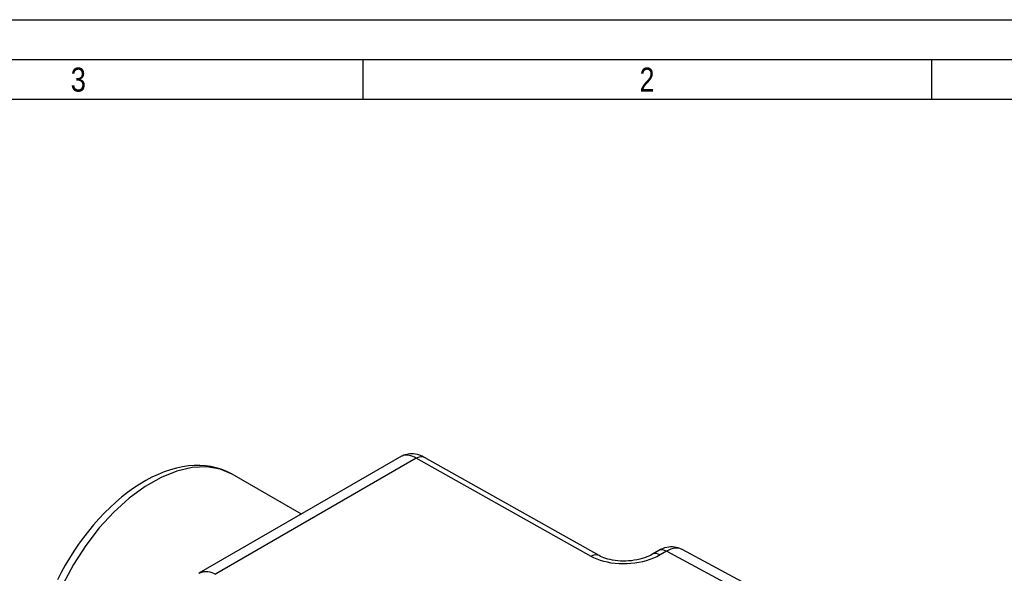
# Paper-space layout 'Layout1' of a CAD drawing. Extents: x 0 to 594, y 0 to 420.
# Tile 8 of 9: x 404 to 527, y 351 to 420. Entities that reach past the tile are written whole.
import ezdxf
from ezdxf.enums import TextEntityAlignment as Align

# ---------------------------------------------------------------- set-up
doc = ezdxf.new("R2010")
doc.units = 0
doc.layers.add('LAYER0', color=7, linetype='CONTINUOUS')
doc.styles.add('VERO0-OSIFONT', font='osifont-2014-11-14.ttf')

# ---------------------------------------------------------------- blocks, each defined once
blk = doc.blocks.new('ENTITY_SET_0')
at = {"layer": 'LAYER0', "color": 252, "linetype": 'CONTINUOUS'}
for p, q in [((0, 420), (594, 420)), ((20, 415), (589, 415)), ((446.75, 415), (446.75, 410)), ((517.87, 415), (517.87, 410))]:
    blk.add_line(p, q, dxfattribs=at)
at = {"layer": 'LAYER0', "color": 4, "linetype": 'CONTINUOUS'}
blk.add_line((584, 410), (25, 410), dxfattribs=at)
at = {"layer": 'LAYER0', "color": 7, "linetype": 'CONTINUOUS', "style": 'VERO0-OSIFONT'}
for s, width, p, p2 in [('3', 0.977277, (410.23, 411), (412.14, 411)), ('2', 0.980352, (481.38, 411), (483.24, 411))]:
    blk.add_text(s, height=3, dxfattribs=dict(at, width=width)).set_placement(p, p2, align=Align.FIT)
blk = doc.blocks.new('VIEW__0')
at = {"layer": 'LAYER0', "color": 4, "linetype": 'CONTINUOUS'}
for p, q in [((451.62, 365.35), (426.27, 350.71)), ((476.31, 352.93), (454.46, 365.21)), ((430.44, 363.1), (430.38, 363.14)), ((439.09, 358.11), (430.44, 363.11)), ((483.78, 353.56), (482.98, 353.09)), ((500.55, 346.25), (486.71, 353.7))]:
    blk.add_line(p, q, dxfattribs=at)
at = {"layer": 'LAYER0', "color": 136, "linetype": 'CONTINUOUS'}
for p, q in [((453.45, 365.11), (428.34, 350.61)), ((475.31, 352.83), (453.45, 365.11)), ((484.76, 353.47), (483.96, 353.01)), ((499.41, 345.59), (484.76, 353.47))]:
    blk.add_line(p, q, dxfattribs=at)
at = {"layer": 'LAYER0', "color": 4, "linetype": 'CONTINUOUS', "flags": 128}
for points in [[(454.46, 365.21), (454.45, 365.21), (454.17, 365.35), (453.86, 365.48), (453.59, 365.57), (453.34, 365.62), (453.1, 365.66), (452.87, 365.67), (452.65, 365.66), (452.45, 365.64), (452.26, 365.6), (452.07, 365.55), (451.89, 365.48), (451.69, 365.39), (451.62, 365.35)], [(430.38, 363.14), (430.26, 363.2), (429.67, 363.5), (429.06, 363.74), (428.42, 363.93), (427.76, 364.07), (427.09, 364.17), (426.39, 364.21), (425.68, 364.21), (424.96, 364.15), (424.22, 364.04), (423.46, 363.88), (422.7, 363.67), (421.94, 363.4), (421.17, 363.09), (420.39, 362.73), (419.62, 362.32), (418.86, 361.86), (418.09, 361.36), (417.34, 360.82), (416.6, 360.24), (415.87, 359.62), (415.15, 358.96), (414.45, 358.27), (413.76, 357.54), (413.09, 356.79), (412.44, 356), (411.82, 355.19), (411.21, 354.36), (410.64, 353.5), (410.08, 352.62), (409.56, 351.72), (409.06, 350.81), (408.59, 349.88)], [(486.71, 353.7), (486.63, 353.74), (486.42, 353.83), (486.2, 353.91), (485.97, 353.96), (485.74, 354), (485.5, 354.02), (485.26, 354.01), (485.02, 353.99), (484.77, 353.95), (484.51, 353.88), (484.25, 353.79), (483.99, 353.67), (483.78, 353.56)], [(482.98, 353.09), (482.78, 352.98), (482.52, 352.86), (482.28, 352.76), (482.01, 352.66), (481.72, 352.56), (481.4, 352.48), (481.06, 352.4), (480.71, 352.34), (480.36, 352.29), (480.01, 352.26), (479.67, 352.24), (479.34, 352.24), (479, 352.25), (478.66, 352.27), (478.32, 352.31), (478, 352.36), (477.69, 352.42), (477.41, 352.49), (477.16, 352.57), (476.92, 352.65), (476.69, 352.74), (476.49, 352.83), (476.31, 352.93)]]:
    blk.add_lwpolyline(points, dxfattribs=at)
at = {"layer": 'LAYER0', "color": 136, "linetype": 'CONTINUOUS', "flags": 128}
for points in [[(453.45, 365.11), (453.23, 365.23), (453.01, 365.32), (452.78, 365.4), (452.57, 365.45), (452.37, 365.48), (452.18, 365.49), (452, 365.48), (451.83, 365.44), (451.69, 365.38), (451.62, 365.35)], [(454.46, 365.21), (454.27, 365.28), (454.05, 365.3), (453.81, 365.26), (453.57, 365.17), (453.45, 365.11)], [(430.44, 363.11), (428.93, 363.75), (427.25, 364.03), (425.43, 363.95), (423.52, 363.5), (421.54, 362.7), (419.54, 361.57), (417.56, 360.11), (415.64, 358.38), (413.81, 356.39), (412.12, 354.18), (410.59, 351.81), (409.26, 349.33), (408.15, 346.76), (407.28, 344.18), (406.68, 341.64), (406.36, 339.17), (406.31, 336.84), (406.55, 334.68), (407.07, 332.75), (407.85, 331.08), (408.88, 329.7), (410.15, 328.64), (410.44, 328.46)], [(484.76, 353.47), (484.51, 353.58), (484.28, 353.64), (484.06, 353.65), (483.86, 353.59), (483.78, 353.56)], [(486.71, 353.7), (486.51, 353.78), (486.29, 353.84), (486.06, 353.86), (485.81, 353.85), (485.56, 353.8), (485.29, 353.73), (485.03, 353.61), (484.76, 353.47)], [(476.31, 352.93), (476.12, 353), (475.9, 353.02), (475.67, 352.98), (475.42, 352.89), (475.31, 352.83)], [(483.96, 353.01), (483.55, 352.79), (483.12, 352.6), (482.66, 352.42), (482.22, 352.28), (481.76, 352.16), (481.28, 352.06), (480.79, 351.98), (480.3, 351.92), (479.81, 351.89), (479.31, 351.89), (478.81, 351.9), (478.32, 351.94), (477.84, 352), (477.37, 352.09), (476.92, 352.19), (476.48, 352.32), (476.06, 352.47), (475.67, 352.64), (475.31, 352.83)], [(483.96, 353.01), (483.71, 353.12), (483.48, 353.18), (483.25, 353.18), (483.05, 353.13), (482.98, 353.09)], [(426.26, 350.71), (426.29, 350.72), (426.49, 350.82), (426.64, 350.87), (426.79, 350.91), (426.94, 350.93), (427.17, 350.94), (427.39, 350.93), (427.63, 350.89), (427.87, 350.82), (428.1, 350.72), (428.34, 350.61)]]:
    blk.add_lwpolyline(points, dxfattribs=at)

psp = doc.layouts.get("Layout1")

# ---------------------------------------------------------------- block references
at = {"layer": 'LAYER0', "color": 4, "linetype": 'CONTINUOUS'}
for name in ['ENTITY_SET_0', 'VIEW__0']:
    psp.add_blockref(name, (0, 0), dxfattribs=at)

doc.saveas('drawing.dxf')
